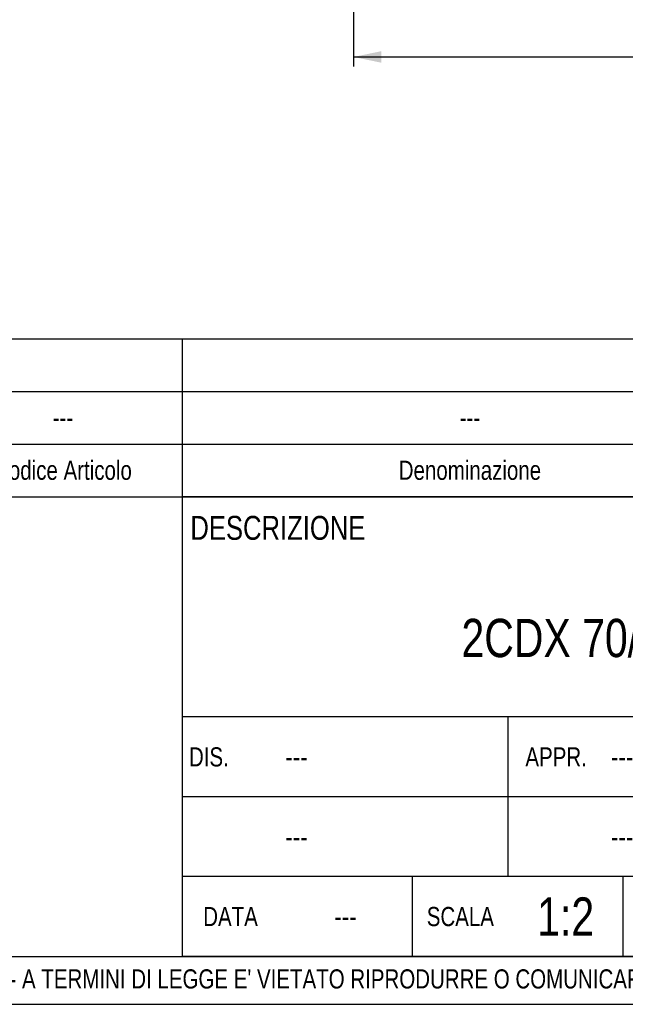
# Model space of a CAD drawing. Header units: millimetres. Extents: x 0 to 841, y 0 to 594.
# Tile 7 of 12: x 548 to 674, y 0 to 206. Entities that reach past the tile are written whole.
import ezdxf

# ---------------------------------------------------------------- set-up
doc = ezdxf.new("R2010")
doc.units = ezdxf.units.MM
doc.header["$LTSCALE"] = 46.2
doc.layers.get('0').update_dxf_attribs({"linetype": 'CONTINUOUS'})
doc.layers.add('DETTAGLI', color=7, linetype='CONTINUOUS')
doc.layers.add('QUOTE', color=7, linetype='CONTINUOUS')
doc.styles.get("Standard").update_dxf_attribs({"font": 'txt', "width": 0.8})
doc.dimstyles.new('DIMSTYLE_3', dxfattribs={"dimtxt": 6, "dimasz": 5.8, "dimexe": 1, "dimexo": 2, "dimgap": 0.75, "dimtad": 1, "dimdec": 3, "dimtxsty": 'Standard', "dimblk": '_FILLED', "dimblk1": '_FILLED', "dimblk2": '_FILLED', "dimcen": 0.09, "dimadec": 3, "dimazin": 2, "dimtp": 0.5, "dimtm": 0.5, "dimtfac": 1, "dimtdec": 3, "dimtofl": 0, "dimtmove": 0, "dimatfit": 3, "dimldrblk": '_FILLED', "dimfxl": 0, "dimtolj": 1, "dimarcsym": 0})

# ---------------------------------------------------------------- blocks, each defined once
blk = doc.blocks.new('_FILLED')
at = {"color": 0, "linetype": 'ByBlock'}
blk.add_solid([(0, 0), (-1, 0.207), (-1, -0.207)], dxfattribs=at)
blk = doc.blocks.new('*D18')
at = {"layer": 'QUOTE', "color": 2, "linetype": 'Continuous'}
for p, q in [((617.68, 253.59), (617.68, 195.84)), ((777.68, 253.59), (777.68, 195.84)), ((617.68, 197.84), (697.68, 197.84)), ((777.68, 197.84), (697.68, 197.84))]:
    blk.add_line(p, q, dxfattribs=at)
at = {"layer": 'QUOTE', "color": 2, "linetype": 'Continuous', "xscale": 5.8, "yscale": 5.8, "zscale": 5.8, "rotation": 180}
blk.add_blockref('_FILLED', (617.68, 197.84), dxfattribs=at)
at = {"layer": 'QUOTE', "color": 2, "linetype": 'Continuous', "xscale": 5.8, "yscale": 5.8, "zscale": 5.8}
blk.add_blockref('_FILLED', (777.68, 197.84), dxfattribs=at)
at = {"layer": 'QUOTE', "color": 2, "linetype": 'Continuous', "insert": (697.68, 205.34), "char_height": 6, "width": 16.2, "attachment_point": 2, "line_spacing_factor": 0.9}
blk.add_mtext('160', dxfattribs=at)
blk = doc.blocks.new('*T23')
at = {"color": 2, "linetype": 'Continuous'}
for p, q in [((248, 96), (0, 96)), ((0, 0), (0, 96)), ((194, 50), (194, 96)), ((248, 0), (248, 96)), ((248, 50), (0, 50)), ((68, 16.66), (68, 50)), ((136, 0), (136, 50)), ((136, 33.34), (0, 33.34)), ((248, 25), (136, 25)), ((160, 0), (160, 25)), ((224, 0), (224, 25)), ((136, 16.66), (0, 16.66)), ((48, 0), (48, 16.66)), ((92, 0), (92, 16.66)), ((248, 0), (0, 0))]:
    blk.add_line(p, q, dxfattribs=at)
at = {"layer": 'DETTAGLI', "color": 2, "linetype": 'Continuous', "line_spacing_factor": 0.9}
for s, insert, char_height, width, attachment_point in [(' DESCRIZIONE', (0.125, 92), 5, 83, 1), ('2CDX 70/10 IE2-IE3', (97, 70.5), 8, 188.26667, 2), (' DIS.', (0.125, 43.67), 4, 22.53333, 1), ('APPR.', (78, 43.67), 4, 26, 2), (' ---', (20.125, 43.87), 4.4, 16.72, 1), (' ---', (88.125, 43.87), 4.4, 16.72, 1), ('---', (192, 35.5), 8, 17.6, 2), (' ---', (20.125, 27.2), 4.4, 16.72, 1), (' ---', (88.125, 27.2), 4.4, 16.72, 1), ('CAT.', (148, 22), 5, 25.83333, 2), ('N° DISEGNO', (192, 22), 5, 73.33333, 2), ('REV.', (236, 22), 5, 25.16667, 2), ('1:2', (80, 12.33), 8, 20.53333, 2), ('DATA', (10, 10.33), 4, 25.33333, 2), ('SCALA', (58, 10.33), 4, 30.93333, 2), ('---', (34, 10.53), 4.4, 9.68, 2), ('---', (148, 11), 8, 17.6, 2), ('---', (192, 11), 8, 17.6, 2), ('---', (236, 11), 8, 17.6, 2)]:
    blk.add_mtext(s, dxfattribs=dict(at, insert=insert, char_height=char_height, width=width, attachment_point=attachment_point))
blk = doc.blocks.new('*T25')
at = {"color": 0, "linetype": 'ByBlock', "lineweight": -2}
for p, q in [((0, 33), (366, 33)), ((0, 0), (0, 33)), ((17, 0), (17, 33)), ((34, 0), (34, 33)), ((68, 0), (68, 33)), ((118, 0), (118, 33)), ((238, 0), (238, 33)), ((312, 0), (312, 33)), ((326, 0), (326, 33)), ((346, 0), (346, 33)), ((366, 0), (366, 33)), ((0, 22), (366, 22)), ((0, 11), (366, 11)), ((0, 0), (366, 0))]:
    blk.add_line(p, q, dxfattribs=at)
at = {"color": 0, "linetype": 'Continuous', "char_height": 4, "attachment_point": 5, "line_spacing_factor": 0.9}
for s, insert, width in [('kg', (319, 16.5), 13.88), ('---', (8.5, 16.5), 16.88), ('---', (25.5, 16.5), 16.88), ('---', (51, 16.5), 33.88), ('---', (93, 16.5), 49.88), ('---', (178, 16.5), 119.88), ('--- ', (275, 16.5), 73.88), ('Q.tà\\PGrezzo', (336, 5.5), 19.88), ('Q.tà\\PFinito', (356, 5.5), 19.88), ('Q.tà', (25.5, 5.5), 16.88), ('N° Disegno', (51, 5.5), 33.88), ('Codice Articolo', (93, 5.5), 49.88), ('Denominazione', (178, 5.5), 119.88), ('Materiale', (275, 5.5), 73.88), ('Pos.', (8.5, 5.5), 16.88), ('U.M.', (319, 5.5), 13.88)]:
    blk.add_mtext(s, dxfattribs=dict(at, insert=insert, width=width))
at = {"color": 0, "linetype": 'Continuous', "insert": (356, 16.5), "char_height": 4, "width": 19.88, "attachment_point": 5}
blk.add_mtext('0', dxfattribs=at)

msp = doc.modelspace()

# ---------------------------------------------------------------- linework, layer by layer
at = {"color": 7, "linetype": 'Continuous'}
for p, q in [((10, 10), (830, 10)), ((0, 0), (840, 0))]:
    msp.add_line(p, q, dxfattribs=at)

# ---------------------------------------------------------------- block references
for name, p in [('*T25', (464, 106)), ('*T23', (582, 10))]:
    msp.add_blockref(name, p)

# ---------------------------------------------------------------- texts
at = {"color": 2, "linetype": 'Continuous', "insert": (429.9178, 7.3044), "char_height": 4, "width": 601.1, "attachment_point": 1, "line_spacing_factor": 0.9}
msp.add_mtext("PROPRIETA' RISERVATA EBARA PUMPS EUROPE S.p.a. - A TERMINI DI LEGGE E' VIETATO RIPRODURRE O COMUNICARE A TERZI IL CONTENUTO DI QUESTO DISEGNO", dxfattribs=at)

# ---------------------------------------------------------------- dimensions: what is measured, and where the dimension line sits
at = {"layer": 'QUOTE', "color": 2, "linetype": 'Continuous'}
dim = msp.add_linear_dim(base=(617.6846, 197.8381), p1=(777.6846, 255.5915), p2=(617.6846, 255.5915), angle=180, dimstyle='DIMSTYLE_3', dxfattribs=at)
dim.commit()
dim.dimension.update_dxf_attribs({"geometry": '*D18', "text_midpoint": (697.2846, 197.8381), "dimtype": 160})

doc.saveas('drawing.dxf')
